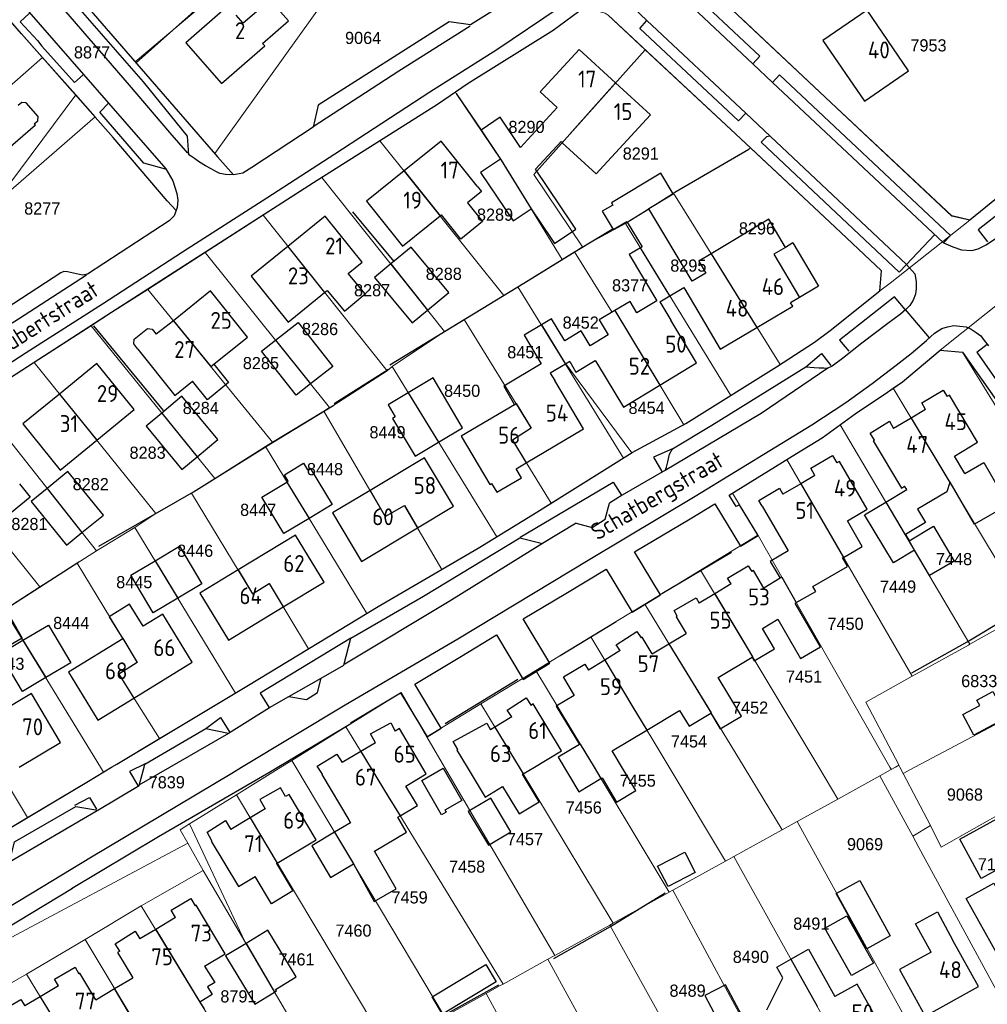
# Model space of a CAD drawing. Header units: metres. Extents: x 233874 to 239264, y 443832 to 448222.
# Tile 48 of 195: x 235297 to 235441, y 444965 to 445111. Entities that reach past the tile are written whole.
import ezdxf
from ezdxf.enums import TextEntityAlignment as Align

# ---------------------------------------------------------------- set-up
doc = ezdxf.new("R2010")
doc.units = ezdxf.units.M
doc.header["$MEASUREMENT"] = 0
for name, color, linetype in [('DAKRAND', 4, 'Continuous'), ('DAKRAND-BYG', 4, 'Continuous'), ('Goud-kadastrale grenzen', 13, 'Continuous'), ('HEG', 253, 'Continuous'), ('HOOFDGEBOUW', 4, 'Continuous'), ('HUISNUMMER', 253, 'Continuous'), ('KANTVERH', 253, 'Continuous'), ('OVERVBOUW', 253, 'Continuous'), ('RASTER', 253, 'Continuous'), ('STRAATNAAM', 253, 'Continuous'), ('TUSSENMUUR', 253, 'Continuous')]:
    doc.layers.add(name, color=color, linetype=linetype)
doc.layers.add('G01 kadestrale perceelsgrens', color=73, linetype='Continuous', lineweight=0)
doc.layers.add('Z01 perceelnummer', color=73, linetype='Continuous', lineweight=13)
doc.styles.get("Standard").update_dxf_attribs({"font": 'iso.shx'})
doc.styles.add('Styledgn001', font='dgn001.shx')

# ---------------------------------------------------------------- blocks, each defined once
blk = doc.blocks.new('A$C1532452F')
at = {"layer": 'G01 kadestrale perceelsgrens'}
for p, q in [((235335.922, 445122.638), (235314.422, 445104.481)), ((235306.247, 445113.92), (235314.422, 445104.481)), ((235326.224, 445090.891), (235343.193, 445114.605)), ((235279.046, 445086.199), (235300.687, 445105.136)), ((235300.687, 445105.136), (235305.595, 445099.588)), ((235314.422, 445104.481), (235326.224, 445090.891)), ((235293.425, 445083.259), (235305.595, 445099.588)), ((235308.48, 445096.327), (235305.595, 445099.588)), ((235361.875, 445099.99), (235361.993, 445099.811)), ((235293.425, 445083.259), (235308.48, 445096.327)), ((235342.048, 445087.343), (235350.68, 445092.788)), ((235350.68, 445092.788), (235369.027, 445069.893)), ((235394.363, 445085.163), (235405.339, 445091.579)), ((235405.339, 445091.579), (235405.599, 445091.735)), ((235368.625, 445089.953), (235377.675, 445075.212)), ((235342.048, 445087.343), (235360.258, 445064.569)), ((235387.047, 445080.562), (235394.2, 445085.022)), ((235394.2, 445085.022), (235394.363, 445085.163)), ((235394.2, 445085.022), (235409.975, 445059.643)), ((235324.762, 445076.242), (235333.362, 445081.772)), ((235333.362, 445081.772), (235351.739, 445058.732)), ((235380.699, 445077.064), (235387.047, 445080.562)), ((235387.047, 445080.562), (235402.695, 445055.083)), ((235316.285, 445070.791), (235324.762, 445076.242)), ((235324.762, 445076.242), (235343.229, 445053.266)), ((235377.675, 445075.212), (235379.537, 445076.345)), ((235433.714, 445061.764), (235448.316, 445073.445)), ((235369.027, 445069.893), (235371.117, 445071.16)), ((235371.117, 445071.16), (235377.795, 445060.369)), ((235316.285, 445070.791), (235334.747, 445048.147)), ((235363.184, 445066.339), (235369.027, 445069.893)), ((235299.434, 445059.947), (235307.893, 445065.392)), ((235307.893, 445065.392), (235326.205, 445042.765)), ((235360.258, 445064.569), (235363.184, 445066.339)), ((235352.476, 445059.354), (235360.258, 445064.569)), ((235433.714, 445061.764), (235437.02, 445061.467)), ((235437.02, 445061.467), (235457.141, 445028.782)), ((235299.434, 445059.947), (235317.45, 445037.574)), ((235351.739, 445058.732), (235352.476, 445059.354)), ((235352.476, 445059.354), (235368.012, 445034.151)), ((235377.795, 445060.369), (235386.775, 445045.808)), ((235377.795, 445060.369), (235387.985, 445046.564)), ((235346.599, 445055.408), (235351.739, 445058.732)), ((235426.745, 445056.154), (235446.646, 445023.006)), ((235290.957, 445054.468), (235308.684, 445032.039)), ((235334.747, 445048.147), (235342.374, 445052.759)), ((235342.374, 445052.759), (235343.229, 445053.266)), ((235418.724, 445050.617), (235418.867, 445050.721)), ((235418.867, 445050.721), (235438.106, 445018.22)), ((235282.475, 445048.884), (235300.282, 445026.714)), ((235326.205, 445042.765), (235333.702, 445047.488)), ((235333.702, 445047.488), (235348.737, 445022.772)), ((235386.775, 445045.808), (235387.985, 445046.564)), ((235376.061, 445039.106), (235386.775, 445045.808)), ((235410.968, 445045.565), (235429.563, 445013.478)), ((235317.45, 445037.574), (235322.772, 445040.622)), ((235402.93, 445040.608), (235403.979, 445038.882)), ((235403.979, 445038.882), (235406.688, 445034.378)), ((235314.343, 445035.499), (235317.45, 445037.574)), ((235308.684, 445032.039), (235314.343, 445035.499)), ((235314.343, 445035.499), (235329.273, 445010.994)), ((235398.205, 445029.21), (235406.688, 445034.378)), ((235406.688, 445034.378), (235406.714, 445034.335)), ((235406.714, 445034.335), (235426.262, 445000)), ((235305.793, 445030.235), (235308.684, 445032.039)), ((235300.282, 445026.714), (235305.793, 445030.235)), ((235389.926, 445024.167), (235398.205, 445029.21)), ((235398.205, 445029.21), (235415.709, 445000)), ((235295.016, 445023.324), (235309.264, 445000)), ((235340.091, 445017.534), (235348.737, 445022.772)), ((235381.939, 445019.303), (235389.926, 445024.167)), ((235389.926, 445024.167), (235404.643, 445000)), ((235438.106, 445018.22), (235446.646, 445023.006)), ((235373.796, 445014.343), (235381.939, 445019.303)), ((235381.939, 445019.303), (235393.533, 445000)), ((235429.563, 445013.478), (235437.892, 445018.1)), ((235437.892, 445018.1), (235438.106, 445018.22)), ((235365.648, 445009.38), (235373.768, 445014.326)), ((235373.768, 445014.326), (235373.796, 445014.343)), ((235373.796, 445014.343), (235382.426, 445000)), ((235318, 445004.247), (235329.273, 445010.994)), ((235353.804, 445011.059), (235345.605, 445005.97)), ((235353.804, 445011.059), (235357.639, 445004.502)), ((235365.648, 445009.38), (235357.639, 445004.502)), ((235365.648, 445009.38), (235371.315, 445000)), ((235345.605, 445005.97), (235337.621, 445001.015)), ((235345.605, 445005.97), (235349.26, 445000)), ((235357.639, 445004.502), (235360.272, 445000)), ((235337.621, 445001.015), (235335.985, 445000)), ((235337.621, 445001.015), (235338.226, 445000)), ((235293.974, 445000), (235298.441, 444992.565)), ((235309.264, 445000), (235309.71, 444999.27)), ((235309.71, 444999.27), (235310.915, 445000)), ((235335.985, 445000), (235329.412, 444995.921)), ((235338.226, 445000), (235360.232, 444963.084)), ((235349.26, 445000), (235368.924, 444967.885)), ((235360.272, 445000), (235376.583, 444972.115)), ((235371.315, 445000), (235385.266, 444976.911)), ((235382.426, 445000), (235393.562, 444981.493)), ((235393.533, 445000), (235401.887, 444986.092)), ((235404.643, 445000), (235410.287, 444990.733)), ((235415.709, 445000), (235418.532, 444995.289)), ((235424.752, 444998.725), (235426.453, 444999.665)), ((235426.262, 445000), (235426.419, 444999.725)), ((235426.419, 444999.725), (235426.453, 444999.665)), ((235426.453, 444999.665), (235427.059, 445000)), ((235427.059, 445000), (235427.578, 445000.287)), ((235427.553, 445000.333), (235427.578, 445000.287)), ((235427.578, 445000.287), (235427.732, 445000)), ((235427.732, 445000), (235428.218, 444999.093)), ((235428.218, 444999.093), (235429.93, 445000)), ((235418.532, 444995.289), (235424.752, 444998.725)), ((235429.624, 444989.783), (235424.752, 444998.725)), ((235428.218, 444999.093), (235432.262, 444991.367)), ((235329.412, 444995.921), (235322.696, 444991.754)), ((235329.412, 444995.921), (235351.868, 444958.463)), ((235412.52, 444991.967), (235418.532, 444995.289)), ((235322.461, 444991.608), (235321.08, 444990.751)), ((235321.08, 444990.751), (235322.237, 444988.765)), ((235322.696, 444991.754), (235322.461, 444991.608)), ((235322.461, 444991.608), (235330.685, 444974.165)), ((235403.115, 444986.771), (235410.287, 444990.733)), ((235410.287, 444990.733), (235412.52, 444991.967)), ((235412.52, 444991.967), (235431.76, 444957.008)), ((235429.624, 444989.783), (235432.262, 444991.367)), ((235430.53, 444988.12), (235429.624, 444989.783)), ((235322.237, 444988.765), (235324.468, 444984.72)), ((235437.363, 444975.579), (235430.53, 444988.12)), ((235401.887, 444986.092), (235403.115, 444986.771)), ((235403.115, 444986.771), (235422.501, 444951.984)), ((235394.065, 444981.771), (235401.887, 444986.092)), ((235315.32, 444979.492), (235324.468, 444984.72)), ((235324.468, 444984.72), (235330.685, 444974.165)), ((235385.266, 444976.911), (235393.173, 444981.278)), ((235393.173, 444981.278), (235393.562, 444981.493)), ((235393.562, 444981.493), (235394.065, 444981.771)), ((235394.065, 444981.771), (235413.01, 444946.796)), ((235306.983, 444974.471), (235315.32, 444979.492)), ((235315.32, 444979.492), (235324.014, 444965.225)), ((235376.583, 444972.115), (235384.757, 444976.63)), ((235384.757, 444976.63), (235385.266, 444976.911)), ((235384.757, 444976.63), (235404.001, 444941.871)), ((235443.898, 444963.585), (235437.363, 444975.579)), ((235298.285, 444969.325), (235306.983, 444974.471)), ((235306.983, 444974.471), (235321.365, 444950.654)), ((235330.685, 444974.165), (235342.83, 444953.47)), ((235375.56, 444971.55), (235376.583, 444972.115)), ((235368.924, 444967.885), (235375.56, 444971.55)), ((235375.56, 444971.55), (235394.7, 444936.724)), ((235298.285, 444969.325), (235281.26, 444959.602)), ((235298.285, 444969.325), (235312.774, 444945.723)), ((235366.399, 444966.49), (235368.41, 444967.601)), ((235368.41, 444967.601), (235368.924, 444967.885)), ((235360.232, 444963.084), (235366.399, 444966.49)), ((235324.014, 444965.225), (235330.007, 444955.625))]:
    blk.add_line(p, q, dxfattribs=at)
at = {"layer": 'G01 kadestrale perceelsgrens', "flags": 128}
for points in [[(235294.6, 445112.068), (235297.567, 445108.663), (235300.687, 445105.136)], [(235361.875, 445099.99), (235363.743, 445101.267), (235376.328, 445109.138), (235380.124, 445111.89), (235380.886, 445112.169), (235381.987, 445112.037), (235383.14, 445111.953), (235384.037, 445111.726), (235384.48, 445111.412), (235389.984, 445106.288)], [(235404.225, 445110.972), (235417.501, 445098.45), (235435.445, 445081.655), (235438.089, 445081.026)], [(235389.984, 445106.288), (235373.485, 445087.783), (235380.699, 445077.064)], [(235389.984, 445106.288), (235403.356, 445093.837), (235405.599, 445091.735)], [(235350.68, 445092.788), (235359.234, 445098.184), (235361.875, 445099.99)], [(235361.993, 445099.811), (235368.537, 445090.082), (235368.625, 445089.953)], [(235438.089, 445081.026), (235442.824, 445084.905), (235454.912, 445094.594)], [(235405.599, 445091.735), (235418.121, 445079.998), (235425.014, 445073.519), (235424.778, 445070.563)], [(235333.362, 445081.772), (235340.815, 445086.565), (235342.048, 445087.343)], [(235424.778, 445070.563), (235426.287, 445071.711), (235438.089, 445081.026)], [(235379.537, 445076.345), (235379.841, 445076.549), (235380.699, 445077.064)], [(235379.537, 445076.345), (235385.039, 445067.439), (235385.536, 445067.615), (235395.713, 445050.736)], [(235371.117, 445071.16), (235372.014, 445071.706), (235377.675, 445075.212)], [(235307.893, 445065.392), (235310.925, 445067.344), (235316.285, 445070.791)], [(235409.975, 445059.643), (235415.064, 445062.96), (235417.375, 445064.701), (235424.778, 445070.563)], [(235363.184, 445066.339), (235373.09, 445050.246), (235370.306, 445048.467), (235376.061, 445039.106)], [(235426.745, 445056.154), (235428.104, 445057.106), (235433.714, 445061.764)], [(235290.957, 445054.468), (235292.539, 445055.509), (235299.434, 445059.947)], [(235402.695, 445055.083), (235409.434, 445059.306), (235409.975, 445059.643)], [(235343.229, 445053.266), (235343.861, 445053.643), (235346.599, 445055.408)], [(235395.713, 445050.736), (235396.031, 445050.907), (235402.695, 445055.083)], [(235418.867, 445050.721), (235421.085, 445052.337), (235425.9, 445055.562), (235426.745, 445056.154)], [(235342.374, 445052.759), (235351.478, 445037.138), (235354.313, 445038.746), (235359.838, 445029.296)], [(235387.985, 445046.564), (235388.071, 445046.618), (235395.713, 445050.736)], [(235410.968, 445045.565), (235412.426, 445046.462), (235416.195, 445048.775), (235418.724, 445050.617)], [(235333.702, 445047.488), (235334.51, 445047.985), (235334.747, 445048.147)], [(235410.968, 445045.565), (235402.924, 445040.617), (235402.93, 445040.608)], [(235322.772, 445040.622), (235323.053, 445040.782), (235326.205, 445042.765)], [(235322.772, 445040.622), (235331.798, 445025.705), (235334.288, 445027.203), (235340.091, 445017.534)], [(235368.012, 445034.151), (235373.952, 445037.787), (235376.061, 445039.106)], [(235359.838, 445029.296), (235365.259, 445032.465), (235368.012, 445034.151)], [(235305.793, 445030.235), (235314.706, 445015.541), (235311.999, 445013.765), (235318, 445004.247)], [(235348.737, 445022.772), (235350.443, 445023.805), (235359.838, 445029.296)], [(235295.016, 445023.324), (235295.226, 445023.46), (235300.282, 445026.714)], [(235429.93, 445000), (235450.31, 445010.799), (235450.095, 445011.193), (235456.488, 445014.705), (235456.149, 445015.293), (235462.735, 445018.715)], [(235329.273, 445010.994), (235331.219, 445012.159), (235340.091, 445017.534)], [(235429.563, 445013.478), (235422.677, 445009.661), (235427.553, 445000.333)], [(235310.915, 445000), (235311.694, 445000.472), (235318, 445004.247)], [(235298.441, 444992.565), (235307.502, 444997.932), (235309.71, 444999.27)], [(235432.262, 444991.367), (235433.823, 444988.179), (235443.618, 444993.669)], [(235290.262, 444987.705), (235292.629, 444989.123), (235298.441, 444992.565)], [(235220.101, 444905.057), (235227.065, 444914.995), (235242.44, 444936.694), (235251.048, 444947.99), (235254.561, 444952.007), (235256.548, 444953.704), (235259.526, 444955.521), (235274.984, 444963.557), (235322.237, 444988.765)], [(235366.399, 444966.49), (235371.882, 444956.394), (235374.158, 444957.792), (235375.644, 444955.268), (235370.8, 444952.275), (235372.052, 444949.825), (235374.831, 444951.39), (235385.357, 444931.546)]]:
    blk.add_lwpolyline(points, dxfattribs=at)
at = {"layer": 'Z01 perceelnummer', "linetype": 'Continuous', "lineweight": 13, "style": 'Styledgn001'}
for s, p in [('9064', (235348.192, 445108.036)), ('7953', (235431.966, 445106.934)), ('8877', (235308.014, 445105.901)), ('8290', (235372.397, 445094.85)), ('8291', (235389.333, 445090.904)), ('8277', (235300.642, 445082.771)), ('8289', (235367.735, 445081.856)), ('8296', (235406.548, 445079.825)), ('8288', (235360.138, 445073.091)), ('8295', (235396.382, 445074.31)), ('8287', (235349.518, 445070.664)), ('8377', (235387.753, 445071.387)), ('8452', (235380.43, 445065.866)), ('8286', (235341.803, 445064.914)), ('8451', (235372.225, 445061.477)), ('8285', (235333.043, 445059.869)), ('8450', (235362.862, 445055.767)), ('8284', (235324.132, 445053.224)), ('8454', (235390.192, 445053.229)), ('8449', (235351.805, 445049.623)), ('8283', (235316.254, 445046.594)), ('8448', (235342.537, 445044.161)), ('8282', (235307.827, 445041.939)), ('8447', (235332.636, 445038.126)), ('8281', (235298.742, 445036.035)), ('8446', (235323.3, 445032.072)), ('7448', (235435.752, 445030.839)), ('8445', (235314.275, 445027.42)), ('7449', (235427.457, 445026.756)), ('8444', (235304.933, 445021.374)), ('7450', (235419.675, 445021.253)), ('8443', (235295.32, 445015.332)), ('7451', (235413.528, 445013.43)), ('6833', (235439.49, 445012.771)), ('7452', (235405.535, 445008.836)), ('7454', (235396.478, 445003.83)), ('7839', (235319.093, 444997.774)), ('7455', (235388.883, 444998.021)), ('9068', (235437.363, 444995.95)), ('7456', (235380.877, 444994.038)), ('7457', (235372.169, 444989.35)), ('9069', (235422.566, 444988.598)), ('7150', (235441.952, 444985.63)), ('7458', (235363.602, 444985.281)), ('7459', (235355.078, 444980.723)), ('8491', (235414.602, 444976.835)), ('7460', (235346.752, 444975.804)), ('7461', (235338.322, 444971.538)), ('8490', (235405.643, 444971.914)), ('8489', (235396.27, 444966.906)), ('8791', (235329.709, 444966.06))]:
    blk.add_text(s, height=1.8, dxfattribs=at).set_placement(p, align=Align.MIDDLE_CENTER)

msp = doc.modelspace()

# ---------------------------------------------------------------- linework, layer by layer
at = {"layer": 'DAKRAND'}
for p, q in [((235365.66, 445094.36), (235368.54, 445090.08)), ((235437.37, 445043.53), (235435.83, 445046.1)), ((235435.17, 445042.25), (235435.14, 445042.17)), ((235428.55, 445034.47), (235429.09, 445033.55)), ((235410, 445028), (235407.59, 445026.55)), ((235393.5, 445018.3), (235396.04, 445019.82)), ((235391.03, 445016.82), (235393.5, 445018.3)), ((235311.37, 444967.21), (235314.06, 444968.81)), ((235308.57, 444965.53), (235311.37, 444967.21)), ((235324.01, 444965.22), (235324.64, 444964.22))]:
    msp.add_line(p, q, dxfattribs=at)
for points in [[(235376.96, 445097.74), (235371.53, 445091.81), (235368.52, 445096.29), (235365.66, 445094.36)], [(235379.21, 445080.46), (235373.75, 445088.57), (235377.52, 445092.68), (235377.7, 445092.51)], [(235377.7, 445092.51), (235382.72, 445087.91), (235384.99, 445090.38)], [(235368.54, 445090.08), (235365.59, 445088.1), (235370.42, 445080.92), (235373.07, 445082.71)], [(235390.54, 445082.74), (235390.51, 445082.78), (235394.15, 445084.96), (235392.33, 445088.01), (235384.99, 445083.62), (235385.19, 445083.28), (235383.63, 445082.35), (235385.25, 445079.65), (235387.27, 445080.85), (235387.34, 445080.72)], [(235365.09, 445086.07), (235365.71, 445085.3), (235363.64, 445083.63), (235365.89, 445080.83), (235362.67, 445078.24), (235359.79, 445081.81)], [(235373.07, 445082.71), (235373.08, 445082.71), (235376.04, 445078.33)], [(235399.76, 445076.07), (235397.92, 445074.97), (235398.98, 445073.2), (235396.96, 445071.99), (235390.54, 445082.74)], [(235410.78, 445077.01), (235408.29, 445081.17), (235399.76, 445076.07)], [(235376.04, 445078.33), (235376.55, 445077.57), (235379.71, 445079.7), (235379.21, 445080.46)], [(235387.34, 445080.72), (235389.52, 445077.08), (235389.28, 445076.93)], [(235389.28, 445076.93), (235387.6, 445075.93), (235391.7, 445069.08), (235388.77, 445067.33), (235387.77, 445069), (235385.51, 445067.65)], [(235342.87, 445070.63), (235345.41, 445067.57), (235348.49, 445070.14), (235345.99, 445073.15)], [(235385.51, 445067.65), (235383.18, 445066.26), (235384.51, 445064.03), (235381.83, 445062.42), (235380.52, 445064.63), (235378.06, 445063.16), (235376.11, 445066.43), (235374.6, 445065.53)], [(235374.6, 445065.53), (235372.03, 445064), (235374.57, 445059.74), (235369.05, 445056.43), (235370.6, 445053.7)], [(235326.06, 445059.71), (235328.26, 445056.97), (235325.11, 445054.44), (235322.91, 445057.19)], [(235431.53, 445053.01), (235430.97, 445053.96), (235434.12, 445055.85), (235434.73, 445054.92)], [(235423.95, 445048.46), (235423.35, 445049.48), (235426.2, 445051.25), (235426.8, 445050.17)], [(235415.15, 445043.21), (235414.52, 445044.28), (235417.75, 445046.17), (235418.38, 445045.09)], [(235437.37, 445043.53), (235440.17, 445045.15), (235443.78, 445038.89), (235438.78, 445036), (235435.17, 445042.25)], [(235297.25, 445042), (235298.85, 445040.01), (235293.26, 445035.46)], [(235435.14, 445042.17), (235434.69, 445040.78), (235430.36, 445038.23), (235431.54, 445036.24), (235428.55, 445034.47)], [(235407.33, 445038.68), (235406.85, 445039.51), (235409.89, 445041.35), (235410.39, 445040.46)], [(235425.65, 445039.26), (235428.75, 445041.13), (235428.43, 445041.66)], [(235429.91, 445032.16), (235426.77, 445030.27), (235422.51, 445037.38), (235425.65, 445039.26)], [(235419.36, 445031.08), (235422.16, 445032.7), (235419.95, 445036.52)], [(235429.09, 445033.55), (235432.73, 445035.69), (235435.78, 445030.52), (235432.14, 445028.38), (235429.91, 445032.16)], [(235411.16, 445032.08), (235408.5, 445030.49), (235410, 445028)], [(235412.38, 445024.39), (235415.25, 445026.05), (235414.85, 445026.75), (235419.99, 445029.73), (235419.25, 445031.02), (235419.36, 445031.08)], [(235402.72, 445027.16), (235402.2, 445028), (235405.24, 445029.85), (235405.77, 445028.99)], [(235394.75, 445022.37), (235394.27, 445023.21), (235397.55, 445025.09), (235397.99, 445024.32)], [(235409.64, 445021.92), (235413.01, 445016.12), (235415.97, 445017.83), (235412.22, 445024.3), (235412.38, 445024.39)], [(235315.58, 445020.89), (235313.58, 445024.14), (235310.57, 445022.29), (235312.56, 445019.04)], [(235386.28, 445017.27), (235385.71, 445018.14), (235388.76, 445020.12), (235389.38, 445019.16)], [(235405.83, 445016.3), (235406.15, 445015.76), (235409.16, 445017.56), (235407.36, 445020.54)], [(235399.7, 445008.03), (235401.11, 445005.69), (235404.25, 445007.58), (235400.82, 445013.29), (235405.83, 445016.3)], [(235378.43, 445012.47), (235377.88, 445013.38), (235381.05, 445015.29), (235381.58, 445014.4)], [(235370.21, 445007.45), (235369.55, 445008.46), (235372.36, 445010.28), (235373.08, 445009.17)], [(235379.46, 445010.65), (235376.81, 445009.05), (235380.24, 445003.35)], [(235390.23, 445005.49), (235395.09, 445008.41), (235396.48, 445006.1), (235399.7, 445008.03)], [(235350, 445003.62), (235349.29, 445004.97), (235352.28, 445006.56), (235352.92, 445005.35)], [(235362.21, 445002.63), (235361.55, 445003.81), (235366.5, 445006.55), (235367.05, 445005.54)], [(235383.42, 444998.34), (235383.59, 444998.44), (235385.75, 444994.84), (235388.62, 444996.56), (235385.11, 445002.41), (235390.23, 445005.49)], [(235380.24, 445003.35), (235377.11, 445001.47), (235380.16, 444996.38), (235383.42, 444998.34)], [(235342.15, 444998.97), (235341.4, 445000.16), (235344.27, 445001.96), (235345.07, 445000.7)], [(235368.85, 444997.15), (235371.29, 444993.1), (235374.27, 444994.9), (235371.83, 444998.95)], [(235336.69, 444995.65), (235335.96, 444996.93), (235332.9, 444995.2), (235333.67, 444993.84)], [(235353.67, 444992.8), (235356.24, 444994.33), (235354.53, 444997.22)], [(235346.08, 444992.21), (235346.34, 444991.77), (235343.97, 444990.37)], [(235349.9, 444987.57), (235354.64, 444990.37), (235353.32, 444992.6), (235353.67, 444992.8)], [(235325.78, 444989.11), (235325.06, 444990.38), (235327.78, 444992.11), (235328.57, 444990.78)], [(235343.97, 444990.37), (235340.59, 444988.36), (235343.36, 444983.69), (235346.75, 444985.7)], [(235346.75, 444985.7), (235349.83, 444980.1), (235353.09, 444982.01), (235349.9, 444987.57)], [(235335.33, 444985.73), (235337.76, 444981.68), (235334.6, 444979.79), (235332.18, 444983.84)], [(235443.77, 444972.99), (235442.25, 444972.14), (235437.57, 444980.54), (235441.66, 444982.81), (235443.68, 444979.19)], [(235320.4, 444977.72), (235319.75, 444978.82), (235322.66, 444980.55), (235323.32, 444979.46)], [(235432.35, 444972.59), (235430.06, 444976.8), (235433.3, 444978.57), (235435.6, 444974.36)], [(235312.12, 444972.77), (235311.45, 444973.83), (235314.39, 444975.7), (235315.12, 444974.56)], [(235411.58, 444971.57), (235414.21, 444973.03), (235418.1, 444966.05)], [(235303.04, 444967.62), (235302.48, 444968.59), (235305.52, 444970.38), (235306.08, 444969.42)], [(235324.7, 444970.53), (235326.2, 444968.13), (235325.14, 444967.46), (235325.83, 444966.36), (235324.01, 444965.22)], [(235407.99, 444964.07), (235410.39, 444968.79), (235409.49, 444970.41), (235411.58, 444971.57)], [(235404.77, 444962.41), (235401.89, 444967.78), (235398.82, 444966.17), (235402.4, 444959.49), (235405.34, 444960.97)], [(235294.8, 444962.74), (235294.23, 444963.73), (235297.49, 444965.62), (235298.04, 444964.66)]]:
    msp.add_lwpolyline(points, dxfattribs=at)
at = {"layer": 'DAKRAND-BYG'}
for p, q in [((235352.28, 445074.55), (235349.89, 445072.56)), ((235335.2, 445063.26), (235338.55, 445065.9)), ((235318.36, 445052.46), (235316.02, 445050.51)), ((235359.38, 445048.16), (235362.9, 445050.26)), ((235333.2, 445040.03), (235336.89, 445042.24)), ((235336.89, 445042.24), (235337.08, 445042.36)), ((235304.24, 445032.91), (235306.53, 445034.77)), ((235313.78, 445028.43), (235317.35, 445030.57)), ((235294.42, 445016.81), (235297.77, 445018.81)), ((235334.09, 444975.86), (235330.85, 444973.89))]:
    msp.add_line(p, q, dxfattribs=at)
for points in [[(235357.74, 445067.72), (235360.88, 445070.32), (235355.29, 445077.05), (235352.28, 445074.55)], [(235349.89, 445072.56), (235355.48, 445065.84), (235357.74, 445067.72)], [(235338.55, 445065.9), (235343.7, 445059.38), (235340.41, 445056.78)], [(235340.41, 445056.78), (235338.28, 445055.1), (235333.13, 445061.62), (235335.2, 445063.26)], [(235362.9, 445050.26), (235358.58, 445057.67), (235354.88, 445055.46)], [(235323.6, 445045.99), (235326.68, 445048.55), (235321.35, 445054.95), (235318.36, 445052.46)], [(235354.88, 445055.46), (235351.89, 445053.67), (235352.96, 445051.9), (235352.55, 445051.65), (235355.88, 445046.07), (235359.38, 445048.16)], [(235316.02, 445050.51), (235321.34, 445044.11), (235323.6, 445045.99)], [(235337.08, 445042.36), (235336.52, 445043.31), (235339.35, 445045.06), (235339.94, 445044.07)], [(235306.53, 445034.77), (235309.71, 445037.36), (235304.45, 445043.82), (235301.36, 445041.31)], [(235339.94, 445044.07), (235340.36, 445044.32), (235343.61, 445038.9), (235340.18, 445036.84)], [(235301.36, 445041.31), (235298.98, 445039.36), (235304.24, 445032.91)], [(235340.18, 445036.84), (235336.45, 445034.61), (235333.2, 445040.03)], [(235317.35, 445030.57), (235320.97, 445032.73), (235324.29, 445027.19), (235320.71, 445025.05)], [(235320.71, 445025.05), (235317.1, 445022.89), (235313.78, 445028.43)], [(235292.45, 445019.95), (235296.04, 445021.98), (235297.67, 445019.1), (235294.08, 445017.07), (235292.45, 445019.95)], [(235297.77, 445018.81), (235301.56, 445021.07), (235304.88, 445015.49), (235301.15, 445013.28)], [(235301.15, 445013.28), (235297.73, 445011.24), (235294.42, 445016.81)], [(235441.5, 445011.22), (235443.56, 445007.35), (235438.68, 445004.74), (235437.05, 445007.79), (235439.56, 445009.13), (235439.12, 445009.95), (235441.5, 445011.22)], [(235359.82, 444992.97), (235356.89, 444998.05), (235360.03, 444999.86), (235362.8, 444995.05), (235360.32, 444993.62), (235360.48, 444993.35), (235359.82, 444992.97)], [(235366.75, 444988.45), (235370.07, 444990.41), (235367.1, 444995.42), (235363.78, 444993.46), (235366.75, 444988.45)], [(235439.76, 444983.54), (235436.59, 444989.35), (235443.63, 444993.18), (235446.8, 444987.38), (235439.76, 444983.54)], [(235395.85, 444987.43), (235397.4, 444984.43), (235393.37, 444982.33), (235391.81, 444985.33), (235395.85, 444987.43)], [(235422.84, 444973.1), (235418.3, 444981.32), (235421.77, 444983.24), (235426.31, 444975.02), (235422.84, 444973.1)], [(235420.57, 444969.15), (235416.62, 444976.18), (235419.87, 444978.01), (235423.82, 444970.97), (235420.57, 444969.15)], [(235335.07, 444966.69), (235335.36, 444966.86), (235335.22, 444967.08), (235338.29, 444968.93), (235334.09, 444975.86)], [(235330.85, 444973.89), (235327.8, 444972.05), (235332.13, 444964.9), (235335.07, 444966.69)], [(235358.42, 444966), (235366.37, 444970.76), (235367.91, 444968.19), (235359.96, 444963.43), (235358.42, 444966)]]:
    msp.add_lwpolyline(points, dxfattribs=at)
at = {"layer": 'HEG'}
for p, q in [((235314.55, 445104.33), (235325.74, 445114.33)), ((235361.99, 445099.81), (235365.66, 445094.36)), ((235394.36, 445085.17), (235405.34, 445091.58)), ((235346.61, 445082.28), (235352.73, 445074.92)), ((235308.26, 445065.41), (235318.54, 445052.86)), ((235392.44, 445025.72), (235402.76, 445031.84)), ((235437.72, 445018.56), (235445.95, 445023.55)), ((235377.39, 445016.55), (235385.7, 445021.59)), ((235360.36, 445006.49), (235371.1, 445013.03))]:
    msp.add_line(p, q, dxfattribs=at)
for points in [[(235352.13, 445059.63), (235372.01, 445071.71), (235379.84, 445076.55)], [(235309.01, 445032.75), (235323.05, 445040.78), (235334.51, 445047.98), (235343.86, 445053.64)], [(235279.54, 445014.23), (235286.99, 445018.33), (235295.23, 445023.46), (235306.08, 445030.43)], [(235376.43, 444971.65), (235384.83, 444976.41), (235392.94, 444981.39)], [(235376.54, 444926.66), (235357.45, 444961.73), (235368.32, 444967.76)]]:
    msp.add_lwpolyline(points, dxfattribs=at)
at = {"layer": 'HOOFDGEBOUW'}
for p, q in [((235299.46, 445095.3), (235299.63, 445095.11)), ((235359.6, 445081.66), (235359.79, 445081.81)), ((235410.78, 445077.01), (235409.04, 445075.98)), ((235409.04, 445075.98), (235412.83, 445069.58)), ((235345.99, 445073.15), (235348.06, 445074.83)), ((235393.64, 445069.83), (235395.7, 445071.06)), ((235395.7, 445071.06), (235397.29, 445068.39)), ((235342.49, 445070.33), (235342.87, 445070.63)), ((235392.17, 445068.96), (235393.64, 445069.83)), ((235412.83, 445069.58), (235411.54, 445068.81)), ((235392.17, 445068.96), (235393.78, 445066.23)), ((235406.55, 445065.15), (235411.85, 445068.3)), ((235411.85, 445068.3), (235411.54, 445068.81)), ((235320.07, 445066.15), (235317.54, 445064.13)), ((235397.6, 445059.89), (235393.78, 445066.23)), ((235326.06, 445059.71), (235331.05, 445063.7)), ((235378.2, 445059.72), (235375.93, 445058.37)), ((235378.8, 445060.08), (235378.2, 445059.72)), ((235378.8, 445060.08), (235379.73, 445058.53)), ((235379.73, 445058.53), (235382.59, 445060.26)), ((235382.59, 445060.26), (235382.93, 445059.69)), ((235392.17, 445056.62), (235397.6, 445059.89)), ((235375.93, 445058.37), (235376.59, 445057.28)), ((235380.84, 445050.15), (235376.59, 445057.28)), ((235308.71, 445048.43), (235314.27, 445052.97)), ((235431.53, 445053.01), (235429.4, 445051.73)), ((235429.4, 445051.73), (235426.8, 445050.17)), ((235372.37, 445045.1), (235380.84, 445050.15)), ((235370.85, 445044.2), (235372.37, 445045.1)), ((235415.15, 445043.21), (235413.04, 445041.99)), ((235413.04, 445041.99), (235410.39, 445040.46)), ((235356.24, 445035.45), (235361.6, 445038.66)), ((235407.33, 445038.68), (235411.16, 445032.08)), ((235336.36, 445023.74), (235342.4, 445027.42)), ((235402.72, 445027.16), (235400.3, 445025.71)), ((235400.3, 445025.71), (235397.99, 445024.32)), ((235407.36, 445020.54), (235409.64, 445021.92)), ((235386.28, 445017.27), (235384, 445015.88)), ((235384, 445015.88), (235381.58, 445014.4)), ((235370.21, 445007.45), (235367.72, 445005.95)), ((235367.72, 445005.95), (235367.05, 445005.54)), ((235350, 445003.62), (235347.83, 445002.34)), ((235347.83, 445002.34), (235345.07, 445000.7)), ((235371.92, 444999), (235373.58, 445000)), ((235371.83, 444998.95), (235371.92, 444999)), ((235333.67, 444993.84), (235331.45, 444992.52)), ((235331.45, 444992.52), (235328.57, 444990.78)), ((235335.33, 444985.73), (235335.47, 444985.81)), ((235320.4, 444977.72), (235317.47, 444975.97)), ((235317.47, 444975.97), (235315.12, 444974.56)), ((235324.7, 444970.53), (235327.76, 444972.36)), ((235303.04, 444967.62), (235300.32, 444966.01)), ((235300.32, 444966.01), (235298.04, 444964.66))]:
    msp.add_line(p, q, dxfattribs=at)
for points in [[(235328.2, 445112.79), (235321.92, 445107.32), (235327.2, 445101.27), (235333.61, 445106.86), (235333.29, 445107.22), (235337.14, 445110.58), (235334.41, 445113.7), (235330.43, 445110.23), (235329.4, 445111.41)], [(235429.02, 445103.16), (235422.88, 445112.14), (235416.33, 445107.66), (235422.47, 445098.68), (235429.02, 445103.16)], [(235376.96, 445097.74), (235374.44, 445100.05), (235380.2, 445106.33), (235385.61, 445101.38)], [(235385.61, 445101.38), (235390.75, 445096.66), (235384.99, 445090.38)], [(235299.46, 445095.3), (235299.97, 445095.75), (235300.02, 445096.41), (235298.26, 445098.42), (235297.6, 445098.47), (235297.09, 445098.02)], [(235299.63, 445095.11), (235294.42, 445090.55), (235292.23, 445093.05)], [(235365.09, 445086.07), (235359.73, 445092.73), (235354.26, 445088.33)], [(235354.26, 445088.33), (235348.68, 445083.84), (235354.04, 445077.18), (235359.6, 445081.66)], [(235348.06, 445074.83), (235342.58, 445081.61), (235337.05, 445077.15)], [(235337.05, 445077.15), (235331.58, 445072.72), (235337.06, 445065.94), (235342.49, 445070.33)], [(235331.05, 445063.7), (235325.56, 445070.55), (235320.07, 445066.15)], [(235397.29, 445068.39), (235401.12, 445061.93), (235406.55, 445065.15)], [(235314.81, 445061.94), (235314.19, 445062.72), (235314.26, 445063.41), (235316.24, 445064.99), (235316.92, 445064.9), (235317.54, 445064.13)], [(235314.81, 445061.94), (235320.29, 445055.09), (235322.91, 445057.19)], [(235314.27, 445052.97), (235308.71, 445059.79), (235303.19, 445055.28)], [(235382.93, 445059.69), (235386.75, 445053.35), (235392.17, 445056.62)], [(235303.19, 445055.28), (235297.75, 445050.85), (235303.31, 445044.03), (235308.71, 445048.43)], [(235435.83, 445046.1), (235439.25, 445048.15), (235435.07, 445055.13), (235434.73, 445054.92)], [(235370.6, 445053.7), (235362.74, 445049.02), (235366.99, 445041.9), (235367.23, 445042.04)], [(235423.95, 445048.46), (235423.76, 445048.34), (235427.95, 445041.36), (235428.43, 445041.66)], [(235361.6, 445038.66), (235357.3, 445045.85), (235349.22, 445041.01)], [(235419.95, 445036.52), (235422.87, 445038.22), (235418.76, 445045.31), (235418.38, 445045.09)], [(235367.23, 445042.04), (235368, 445040.75), (235371.65, 445042.86), (235370.85, 445044.2)], [(235349.22, 445041.01), (235343.64, 445037.68), (235347.94, 445030.49), (235356.24, 445035.45)], [(235342.4, 445027.42), (235338.15, 445034.4), (235329.66, 445029.23)], [(235329.66, 445029.23), (235324.01, 445025.79), (235328.26, 445018.81), (235336.36, 445023.74)], [(235407.59, 445026.55), (235406.02, 445029.15), (235405.77, 445028.99)], [(235314.22, 445010.24), (235322.87, 445015.55), (235318.49, 445022.68), (235315.58, 445020.89)], [(235394.75, 445022.37), (235394.57, 445022.26), (235396.04, 445019.82)], [(235312.56, 445019.04), (235304.51, 445014.09), (235308.88, 445006.96), (235314.22, 445010.24)], [(235391.03, 445016.82), (235389.54, 445019.26), (235389.38, 445019.16)], [(235378.43, 445012.47), (235378.37, 445012.44), (235379.46, 445010.65)], [(235297.23, 445000), (235303.36, 445003.66), (235299.04, 445010.9), (235296.1, 445009.14)], [(235373.58, 445000), (235377.6, 445002.42), (235373.41, 445009.37), (235373.08, 445009.17)], [(235354.53, 444997.22), (235357.55, 444999), (235353.56, 445005.73), (235352.92, 445005.35)], [(235362.21, 445002.63), (235362.06, 445002.54), (235363.59, 445000)], [(235363.59, 445000), (235366.25, 444995.59), (235368.85, 444997.15)], [(235342.15, 444998.97), (235342.09, 444998.93), (235346.08, 444992.21)], [(235335.47, 444985.81), (235341.24, 444989.27), (235337.22, 444995.97), (235336.69, 444995.65)], [(235325.78, 444989.11), (235325.69, 444989.06), (235329.71, 444982.35), (235332.18, 444983.84)], [(235327.76, 444972.36), (235323.47, 444979.55), (235323.32, 444979.46)], [(235432.35, 444972.59), (235427.68, 444970.05), (235431.46, 444963.12), (235439.36, 444967.51), (235435.6, 444974.36)], [(235312.12, 444972.77), (235311.8, 444972.58), (235314.06, 444968.81)], [(235308.57, 444965.53), (235306.22, 444969.51), (235306.08, 444969.42)], [(235425.7, 444960.2), (235421.41, 444967.89), (235418.1, 444966.05)]]:
    msp.add_lwpolyline(points, dxfattribs=at)
at = {"layer": 'KANTVERH'}
for p, q in [((235395.48, 445116.14), (235406.99, 445105.31)), ((235405.93, 445104.19), (235394.37, 445115.06)), ((235389.19, 445109.44), (235390.25, 445110.63)), ((235390.25, 445110.63), (235404.88, 445096.91)), ((235389.19, 445109.44), (235403.79, 445095.75)), ((235299.96, 445107.64), (235300.58, 445106.83)), ((235406.99, 445105.31), (235405.93, 445104.19)), ((235408.84, 445101.45), (235405.93, 445104.19)), ((235408.84, 445101.45), (235409.91, 445102.56)), ((235409.91, 445102.56), (235435.21, 445078.77)), ((235434.17, 445077.66), (235408.84, 445101.45)), ((235309.15, 445097.06), (235310.45, 445098.37)), ((235310.45, 445098.37), (235318.95, 445088.63)), ((235403.79, 445095.75), (235404.88, 445096.91)), ((235404.88, 445096.91), (235408.53, 445093.47)), ((235407.94, 445093.4), (235407.17, 445092.57)), ((235408.53, 445093.47), (235407.94, 445093.4)), ((235428.73, 445074.46), (235408.53, 445093.47)), ((235407.17, 445092.57), (235427.61, 445073.32)), ((235432.88, 445078.87), (235428.73, 445074.46)), ((235435.21, 445078.77), (235434.17, 445077.66)), ((235427.61, 445073.32), (235428.73, 445074.46)), ((235428.52, 445067.79), (235432.09, 445063.62)), ((235439.12, 445061.5), (235440.68, 445062.65)), ((235439.12, 445061.5), (235448.95, 445047.29)), ((235379.76, 445036.16), (235374.77, 445033.14)), ((235337.17, 445010.47), (235341.95, 445013.19)), ((235315.02, 444997.41), (235328.3, 445005.06))]:
    msp.add_line(p, q, dxfattribs=at)
for points in [[(235375.7, 445120.91), (235361.03, 445137.41), (235354.07, 445145.14), (235343.33, 445157.41), (235327.33, 445175.4), (235317.26, 445186.74), (235307.49, 445197.98), (235304.02, 445197.63), (235291.44, 445179.61), (235286.3, 445172.13), (235274.24, 445154.75), (235274.4, 445150.13), (235283.6, 445139.81), (235299.45, 445121.77), (235315.29, 445103.48), (235326.61, 445090.44), (235329, 445087.74)], [(235436.27, 445160.18), (235451.95, 445174.24), (235465.88, 445186.99), (235479.39, 445199.16), (235483.51, 445198.94), (235500.09, 445178.77), (235513.67, 445162), (235521.91, 445151.82), (235521.4, 445148.06), (235513.58, 445141.61), (235505.87, 445135.41), (235488.8, 445121.79), (235478.15, 445113.26), (235459.33, 445098.14), (235442.82, 445084.91), (235438.09, 445081.03), (235435.45, 445081.66), (235417.5, 445098.45), (235398, 445116.85), (235395.45, 445118.98), (235395.48, 445123.5), (235397.19, 445125.21), (235419.56, 445145.05), (235436.27, 445160.13)], [(235273.7, 445146.53), (235277.64, 445141.99), (235290.91, 445126.99), (235304.72, 445111.22), (235313.51, 445101.02), (235319.48, 445094.02), (235322.16, 445090.97)], [(235271.87, 445142.57), (235306.75, 445102.61), (235310.45, 445098.37)], [(235320.49, 445082.48), (235319.14, 445083.92), (235311.16, 445093.3), (235297.57, 445108.66), (235286.85, 445120.96), (235268.47, 445141.96), (235265.11, 445142.04), (235263.61, 445140.06), (235252.9, 445124.64)], [(235375.25, 445117), (235364.1, 445109.95), (235360.95, 445110.44), (235341.55, 445098.09), (235340.8, 445094.8), (235331.69, 445088.84), (235330.36, 445088.02), (235329.3, 445087.8), (235328.34, 445087.73), (235327.79, 445087.8), (235326.94, 445087.97), (235326.35, 445088.24), (235325.66, 445088.66), (235324.82, 445089.09), (235323.93, 445089.62), (235323.19, 445090.19), (235322.6, 445090.56), (235322.35, 445090.72), (235322.18, 445093.48), (235315.64, 445101.51), (235300.08, 445119.34)], [(235287.19, 445054.27), (235298.25, 445061.43), (235309.56, 445068.64), (235321.43, 445076.33), (235333.92, 445084.35), (235344, 445090.84), (235358.08, 445100.03), (235368.01, 445106.32), (235377.23, 445112.53), (235379.17, 445113.58), (235380.6, 445114.34), (235381.86, 445114.7), (235383.07, 445114.82), (235384.33, 445114.68), (235385.27, 445114.5), (235386.17, 445114.12), (235386.81, 445113.75), (235387.2, 445113.49), (235390.25, 445110.63)], [(235380.12, 445111.89), (235376.33, 445109.14), (235363.74, 445101.27), (235359.23, 445098.18), (235340.82, 445086.57), (235310.92, 445067.34), (235292.54, 445055.51)], [(235299.96, 445107.64), (235297.38, 445110.41), (235298.7, 445111.65)], [(235310.92, 445000), (235311.69, 445000.47), (235331.22, 445012.16), (235350.44, 445023.8), (235365.26, 445032.47), (235373.95, 445037.79), (235388.07, 445046.62), (235396.03, 445050.91), (235409.43, 445059.31), (235415.06, 445062.96), (235417.38, 445064.7), (235424.78, 445070.56), (235425.01, 445073.52), (235418.12, 445080), (235403.36, 445093.84), (235384.48, 445111.41)], [(235340.81, 445094.9), (235353.5, 445103.17), (235364.04, 445109.85)], [(235306.7, 445102.57), (235305.42, 445101.42), (235300.58, 445106.83)], [(235434.17, 445077.66), (235435.57, 445077.08), (235436.86, 445076.64), (235438.41, 445076.54), (235439.32, 445076.77), (235440.5, 445077.39), (235442.03, 445078.4), (235457.72, 445091.1), (235473.56, 445103.85), (235473.84, 445104.12)], [(235318.89, 445088.59), (235315.7, 445089.48), (235309.15, 445097.06)], [(235318.95, 445088.63), (235319.98, 445086.86), (235320.57, 445085.01), (235320.73, 445084.01), (235320.65, 445082.93), (235320.21, 445081.7), (235319.44, 445080.93), (235307.34, 445073.04), (235306.59, 445072.91), (235304.37, 445073.38), (235303.83, 445073.45), (235303.38, 445073.26), (235283.42, 445060.27)], [(235443.21, 445082.68), (235439.31, 445079.63), (235440.71, 445077.83)], [(235428.73, 445074.46), (235429.92, 445073.07), (235430.14, 445071.96), (235430.16, 445070.91), (235430.04, 445070.06), (235429.71, 445069.21), (235429.18, 445068.38), (235428.61, 445067.79)], [(235281.92, 445056.84), (235297.11, 445066.42), (235307.18, 445072.94)], [(235428.52, 445067.79), (235426.91, 445069.7), (235418.79, 445063.25), (235420.15, 445061.61)], [(235428.61, 445067.79), (235427.84, 445067.11), (235425.94, 445065.71), (235422.09, 445062.81), (235419.21, 445060.53), (235417.67, 445059.42), (235417.06, 445059.14), (235407.17, 445052.39), (235392.97, 445043.96), (235392.66, 445043.82), (235386.58, 445040.28), (235384.69, 445039.14)], [(235330.19, 445000), (235345.55, 445009.23), (235362.21, 445019.04), (235381.79, 445030.83), (235397.38, 445040.17), (235409.34, 445047.46), (235414.66, 445050.72), (235419.73, 445054.03), (235423.63, 445056.83), (235427.17, 445059.54), (235429.38, 445061.29), (235431.65, 445063.23), (235432.88, 445064.3), (235433.96, 445064.97), (235434.77, 445065.25), (235435.73, 445065.42), (235436.63, 445065.35), (235437.53, 445065.22), (235438.27, 445064.9), (235439.01, 445064.42), (235439.7, 445063.9), (235440.23, 445063.23), (235440.86, 445062.41)], [(235412.43, 445046.46), (235416.2, 445048.78), (235421.08, 445052.34), (235425.9, 445055.56), (235428.1, 445057.11), (235433.71, 445061.76), (235437.02, 445061.47), (235443.58, 445052.14), (235448.19, 445044.82), (235450.17, 445042), (235453.64, 445035.27), (235460.31, 445022.92), (235469.58, 445006.53), (235481.55, 444984.84)], [(235413.8, 445059.33), (235416.12, 445061.27), (235417.48, 445059.52)], [(235394.01, 445047.15), (235399.84, 445050.65), (235413.8, 445059.33), (235415.01, 445059.2), (235415.76, 445059.17), (235416.46, 445059.15), (235417.06, 445059.14)], [(235346.31, 445006.57), (235353.73, 445011.03), (235357.68, 445004.49), (235359.77, 445005.79), (235355.85, 445012.29), (235362.78, 445016.45), (235367.96, 445019.6), (235371.91, 445013), (235375.86, 445015.42), (235371.92, 445021.97), (235378.23, 445025.74), (235384.19, 445029.34), (235388.07, 445022.96), (235392.28, 445025.52), (235388.42, 445031.89), (235396.63, 445036.78), (235400.32, 445039.03), (235404.1, 445032.75), (235406.71, 445034.34), (235403.98, 445038.88), (235403.45, 445038.62), (235402.42, 445040.31), (235412.43, 445046.46)], [(235392.97, 445043.96), (235393.13, 445044.46), (235393.36, 445045.26), (235393.59, 445046.36), (235394.01, 445047.15), (235391.21, 445045.92), (235392.46, 445043.83)], [(235371.48, 445034.09), (235385.23, 445042.23), (235386.53, 445040.18)], [(235379.76, 445036.16), (235382.12, 445035.5), (235384.07, 445036.75), (235384.69, 445039.14)], [(235341.95, 445013.19), (235345.32, 445015.11), (235346.39, 445019.1), (235357.12, 445025.32), (235371.43, 445033.99), (235374.77, 445033.14)], [(235374.77, 445033.14), (235360.96, 445024.55), (235345.47, 445015.26)], [(235346.39, 445019.1), (235332.94, 445010.95), (235334.24, 445008.91)], [(235337.17, 445010.47), (235339.8, 445010.04), (235341.43, 445011.05), (235341.95, 445013.19)], [(235315.74, 445000), (235315.86, 445000.45), (235324.86, 445005.76), (235328.25, 445005.06), (235334.34, 445008.85), (235337.17, 445010.47)], [(235324.86, 445005.76), (235327.06, 445007.36), (235328.42, 445005.16)], [(235304.98, 444982.03), (235317.86, 444989.74), (235334.21, 444999.22), (235346.37, 445006.49)], [(235292.63, 444989.12), (235307.5, 444997.93), (235310.92, 445000)], [(235308.78, 444993.53), (235295.8, 444985.92), (235296.54, 444988.96), (235305.64, 444994.17), (235308.88, 444993.62), (235315.02, 444997.31), (235315.74, 445000)], [(235307.67, 444986.58), (235328.73, 444999.12), (235330.19, 445000)], [(235315.91, 445000.5), (235313.57, 444999.36), (235314.82, 444997.32)], [(235305.49, 444994.37), (235307.63, 444995.52), (235308.69, 444993.78)], [(235278.7, 444969.07), (235279.81, 444969.85), (235281.66, 444970.88), (235291.97, 444977.12), (235299.17, 444981.41), (235307.93, 444986.73)], [(235481.48, 444984.97), (235472.93, 444979.39), (235465.25, 444975.08), (235453.72, 444968.91), (235424, 444952.81), (235402.94, 444941.29), (235372.42, 444924.38), (235355.32, 444915.46), (235346.3, 444910.56), (235335.94, 444904.86), (235327.57, 444900.41), (235323.81, 444901.27), (235313.64, 444914.93), (235309.56, 444920.49), (235309.53, 444920.49), (235299.67, 444934.12), (235281.52, 444959.24), (235278.5, 444963.49), (235279.35, 444966.6), (235292.82, 444974.7), (235305.1, 444982.11)]]:
    msp.add_lwpolyline(points, dxfattribs=at)
at = {"layer": 'OVERVBOUW'}
for p, q in [((235411.89, 445077.67), (235410.78, 445077.01)), ((235411.89, 445077.67), (235415.69, 445071.27)), ((235415.69, 445071.27), (235412.83, 445069.58))]:
    msp.add_line(p, q, dxfattribs=at)
at = {"layer": 'RASTER'}
for p, q in [((235379.84, 445076.55), (235385.11, 445079.71)), ((235343.92, 445053.89), (235351.96, 445058.98)), ((235429.5, 445013.98), (235437.72, 445018.56))]:
    msp.add_line(p, q, dxfattribs=at)
at = {"layer": 'TUSSENMUUR'}
for p, q in [((235385.61, 445101.38), (235379.93, 445095.02)), ((235379.93, 445095.02), (235377.7, 445092.51)), ((235368.54, 445090.08), (235368.63, 445089.95)), ((235368.63, 445089.95), (235373.07, 445082.71)), ((235354.26, 445088.33), (235359.6, 445081.66)), ((235387.34, 445080.72), (235390.54, 445082.74)), ((235337.05, 445077.15), (235342.49, 445070.33)), ((235393.64, 445069.83), (235389.28, 445076.93)), ((235399.76, 445076.07), (235406.55, 445065.15)), ((235352.28, 445074.55), (235357.74, 445067.72)), ((235385.51, 445067.65), (235392.17, 445056.62)), ((235374.6, 445065.53), (235378.2, 445059.72)), ((235335.2, 445063.26), (235340.41, 445056.78)), ((235303.19, 445055.28), (235308.71, 445048.43)), ((235354.88, 445055.46), (235359.38, 445048.16)), ((235318.36, 445052.46), (235323.6, 445045.99)), ((235429.4, 445051.73), (235435.14, 445042.17)), ((235336.89, 445042.24), (235340.18, 445036.84)), ((235413.04, 445041.99), (235419.36, 445031.08)), ((235301.36, 445041.31), (235306.53, 445034.77)), ((235429.91, 445032.16), (235429.09, 445033.55)), ((235317.35, 445030.57), (235320.71, 445025.05)), ((235410.24, 445028.14), (235410, 445028)), ((235410.24, 445028.14), (235412.38, 445024.39)), ((235400.3, 445025.71), (235404.45, 445018.79)), ((235297.77, 445018.81), (235301.15, 445013.28)), ((235404.45, 445018.79), (235405.91, 445016.35)), ((235393.5, 445018.3), (235399.74, 445008.05)), ((235384, 445015.88), (235388.17, 445008.92)), ((235405.91, 445016.35), (235405.83, 445016.3)), ((235388.17, 445008.92), (235390.23, 445005.49)), ((235399.74, 445008.05), (235399.7, 445008.03)), ((235367.72, 445005.95), (235371.32, 445000)), ((235380.36, 445003.42), (235380.24, 445003.35)), ((235380.36, 445003.42), (235382.43, 445000)), ((235347.83, 445002.34), (235351.92, 444995.66)), ((235371.32, 445000), (235371.92, 444999)), ((235382.43, 445000), (235383.42, 444998.34)), ((235351.92, 444995.66), (235353.67, 444992.8)), ((235331.45, 444992.52), (235335.47, 444985.81)), ((235343.97, 444990.37), (235346.75, 444985.7)), ((235317.47, 444975.97), (235324.01, 444965.22)), ((235330.85, 444973.89), (235335.07, 444966.69)), ((235411.58, 444971.57), (235415.48, 444964.59)), ((235300.32, 444966.01), (235304.79, 444958.72)), ((235316.89, 444957.89), (235311.37, 444967.21))]:
    msp.add_line(p, q, dxfattribs=at)
for points in [[(235320.07, 445066.15), (235325.61, 445059.35), (235326.06, 445059.71)], [(235370.6, 445053.7), (235370.86, 445053.86), (235373.09, 445050.25), (235370.31, 445048.47), (235372.37, 445045.1)], [(235349.22, 445041.01), (235351.48, 445037.14), (235354.31, 445038.75), (235356.24, 445035.45)], [(235425.65, 445039.26), (235428.5, 445034.45), (235428.55, 445034.47)], [(235329.66, 445029.23), (235331.8, 445025.71), (235334.29, 445027.2), (235336.36, 445023.74)], [(235312.56, 445019.04), (235312.58, 445019.05), (235314.71, 445015.54), (235312, 445013.77), (235314.22, 445010.24)]]:
    msp.add_lwpolyline(points, dxfattribs=at)

# ---------------------------------------------------------------- block references
at = {"layer": 'Goud-kadastrale grenzen', "linetype": 'Continuous'}
msp.add_blockref('A$C1532452F', (0, 0), dxfattribs=at)

# ---------------------------------------------------------------- texts
at = {"layer": 'HUISNUMMER'}
for s, p in [('2', (235329.2, 445107.86)), ('40', (235423, 445105)), ('17', (235380.04, 445100.69)), ('15', (235385.33, 445095.87)), ('17', (235359.67, 445087.2)), ('19', (235354.14, 445082.75)), ('21', (235342.55, 445075.97)), ('23', (235337.04, 445071.54)), ('46', (235407.25, 445069.95)), ('48', (235401.91, 445066.74)), ('25', (235325.57, 445064.95)), ('50', (235392.97, 445061.42)), ('27', (235320.2, 445060.63)), ('52', (235387.55, 445058.15)), ('29', (235308.73, 445054.11)), ('54', (235375.26, 445051.2)), ('31', (235303.24, 445049.65)), ('45', (235434.33, 445049.94)), ('56', (235368.2, 445047.93)), ('47', (235428.67, 445046.55)), ('58', (235355.68, 445040.49)), ('49', (235417.95, 445040.1)), ('51', (235412.24, 445036.79)), ('60', (235349.55, 445035.85)), ('62', (235336.36, 445028.93)), ('64', (235329.87, 445024.15)), ('53', (235405.24, 445023.97)), ('55', (235399.51, 445020.53)), ('66', (235317.11, 445016.46)), ('68', (235309.95, 445013.03)), ('57', (235388.87, 445014.09)), ('59', (235383.28, 445010.69)), ('70', (235297.66, 445004.73)), ('61', (235372.66, 445004.19)), ('65', (235352.71, 445000.69)), ('63', (235366.99, 445000.77)), ('67', (235346.98, 444997.28)), ('69', (235336.35, 444990.89)), ('71', (235330.58, 444987.43)), ('73', (235322.63, 444974.18)), ('75', (235316.8, 444970.68)), ('48', (235433.52, 444968.75)), ('77', (235305.47, 444964.11)), ('50', (235420.59, 444962.39))]:
    msp.add_text(s, height=2.5, dxfattribs=at).set_placement(p)
at = {"layer": 'STRAATNAAM'}
for s, rotation, p in [('Schubertstraat', 32.5284, (235292.04, 445059.11)), ('Schatbergstraat', 30.6689, (235382.89, 445033.52))]:
    msp.add_text(s, height=2.5, rotation=rotation, dxfattribs=at).set_placement(p)

doc.saveas('drawing.dxf')
